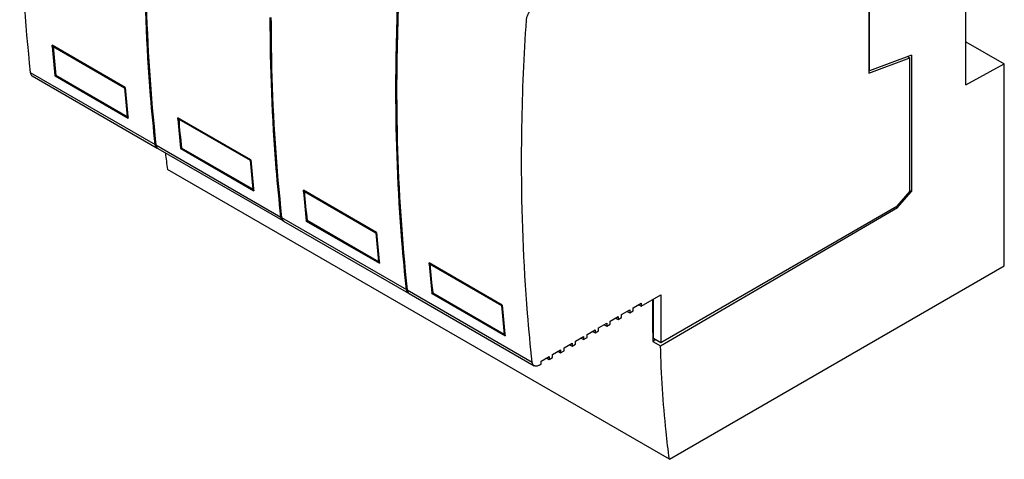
# Model space of a CAD drawing. Header units: millimetres. Extents: x 15 to 115, y 31 to 149.
# Tile 1 of 2: x 15 to 115, y 31 to 76. Entities that reach past the tile are written whole.
import ezdxf

# ---------------------------------------------------------------- set-up
doc = ezdxf.new("R2010")
doc.units = ezdxf.units.MM
doc.header["$LTSCALE"] = 11.735477
for name, color, linetype in [('00_COMPONENTS_2', 7, 'CONTINUOUS'), ('00_COMPONENTS_3', 7, 'CONTINUOUS'), ('00_COMPONENTS_4', 7, 'CONTINUOUS'), ('00_COMPONENTS_5', 7, 'CONTINUOUS'), ('00_COMPONENTS_6', 7, 'CONTINUOUS')]:
    doc.layers.add(name, color=color, linetype=linetype)

msp = doc.modelspace()

# ---------------------------------------------------------------- linework, layer by layer
at = {"layer": '00_COMPONENTS_2', "color": 7, "linetype": 'Continuous'}
for p, q in [((18.146, 73.304), (18.217, 73.345)), ((18.146, 73.304), (25.38, 69.128)), ((25.657, 66.193), (18.423, 70.369)), ((25.38, 69.128), (25.451, 69.169)), ((25.657, 66.193), (25.734, 66.238))]:
    msp.add_line(p, q, dxfattribs=at)
for centre, radius, start, end in [((191.086, 88.115), 173.573, 184.89499, 185.86809), ((197.491, 83.861), 172.74, 184.89264, 185.87044)]:
    msp.add_arc(centre, radius, start, end, dxfattribs=at)
at = {"layer": '00_COMPONENTS_3', "color": 7, "linetype": 'Continuous'}
for p, q in [((110.616, 69.413), (110.616, 98.562)), ((100.782, 86.558), (100.782, 70.608)), ((100.852, 70.846), (100.852, 86.426)), ((18.067, 73.297), (18.055, 73.439)), ((25.46, 69.164), (18.055, 73.439)), ((110.616, 73.786), (114.505, 71.541)), ((100.782, 70.608), (104.924, 72.159)), ((105.101, 72.434), (100.852, 70.846)), ((104.704, 72.286), (104.924, 72.159)), ((104.924, 58.647), (104.924, 72.159)), ((105.101, 72.434), (105.101, 58.635)), ((100.782, 70.887), (100.852, 70.846)), ((110.616, 69.413), (114.505, 71.541)), ((114.505, 51.082), (114.505, 71.541)), ((15.843, 70.692), (28.501, 63.384)), ((16.046, 70.328), (28.703, 63.021)), ((18.347, 70.325), (18.343, 70.361)), ((18.423, 70.369), (18.347, 70.325)), ((18.347, 70.325), (25.753, 66.049)), ((52.882, 68.912), (52.881, 68.954)), ((52.881, 68.911), (52.881, 68.954)), ((25.733, 66.237), (25.753, 66.049)), ((25.734, 66.238), (25.737, 66.201)), ((30.795, 65.949), (30.783, 66.091)), ((38.188, 61.816), (30.783, 66.091)), ((28.571, 63.344), (41.229, 56.036)), ((28.774, 62.98), (41.431, 55.672)), ((31.075, 62.976), (31.071, 63.013)), ((31.151, 63.02), (31.075, 62.976)), ((31.075, 62.976), (38.48, 58.701)), ((80.574, 31.492), (29.733, 60.845)), ((38.461, 58.889), (38.48, 58.701)), ((38.462, 58.889), (38.465, 58.853)), ((50.916, 54.467), (43.511, 58.743)), ((43.523, 58.601), (43.511, 58.743)), ((104.924, 58.647), (103.627, 57.127)), ((103.672, 56.985), (105.101, 58.635)), ((104.924, 58.737), (105.101, 58.635)), ((79.68, 42.988), (103.672, 56.985)), ((79.728, 43.329), (103.627, 57.127)), ((103.526, 57.069), (103.672, 56.985)), ((41.299, 55.995), (53.957, 48.688)), ((41.502, 55.631), (54.159, 48.324)), ((43.803, 55.628), (43.799, 55.665)), ((43.879, 55.672), (43.803, 55.628)), ((43.803, 55.628), (51.208, 51.353)), ((51.189, 51.541), (51.208, 51.353)), ((51.19, 51.541), (51.193, 51.505)), ((63.644, 47.119), (56.239, 51.394)), ((56.251, 51.252), (56.239, 51.394)), ((80.574, 31.492), (114.505, 51.082)), ((54.027, 48.647), (66.685, 41.339)), ((54.229, 48.283), (66.887, 40.976)), ((56.531, 48.28), (56.527, 48.316)), ((56.607, 48.324), (56.531, 48.28)), ((56.531, 48.28), (63.936, 44.004)), ((77.73, 46.996), (79.728, 48.15)), ((79.728, 48.15), (79.728, 43.329)), ((76.912, 46.823), (77.73, 47.295)), ((77.471, 47.146), (77.73, 46.996)), ((77.73, 47.295), (77.73, 46.996)), ((78.986, 43.758), (78.986, 47.722)), ((74.578, 45.476), (75.396, 45.948)), ((75.396, 45.948), (75.396, 45.649)), ((75.745, 46.15), (76.563, 46.622)), ((75.745, 45.851), (75.745, 46.15)), ((76.304, 46.472), (76.563, 46.323)), ((76.563, 46.622), (76.563, 46.323)), ((76.563, 46.323), (76.912, 46.524)), ((76.912, 46.524), (76.912, 46.823)), ((73.412, 44.802), (74.23, 45.275)), ((73.971, 45.125), (74.23, 44.976)), ((74.23, 45.275), (74.23, 44.976)), ((74.23, 44.976), (74.578, 45.177)), ((74.578, 45.177), (74.578, 45.476)), ((75.137, 45.799), (75.396, 45.649)), ((75.396, 45.649), (75.745, 45.851)), ((63.917, 44.192), (63.936, 44.004)), ((63.918, 44.193), (63.921, 44.156)), ((71.078, 43.455), (71.896, 43.927)), ((71.896, 43.927), (71.896, 43.629)), ((72.245, 44.129), (73.063, 44.601)), ((72.245, 43.83), (72.245, 44.129)), ((72.804, 44.452), (73.063, 44.302)), ((73.063, 44.601), (73.063, 44.302)), ((73.063, 44.302), (73.412, 44.504)), ((73.412, 44.504), (73.412, 44.802)), ((69.912, 42.782), (70.729, 43.254)), ((70.471, 43.104), (70.729, 42.955)), ((70.729, 43.254), (70.729, 42.955)), ((70.729, 42.955), (71.078, 43.156)), ((71.078, 43.156), (71.078, 43.455)), ((71.637, 43.778), (71.896, 43.629)), ((71.896, 43.629), (72.245, 43.83)), ((79.22, 43.623), (78.903, 43.438)), ((78.903, 43.438), (79.68, 42.988)), ((78.986, 43.758), (79.728, 43.329)), ((67.578, 41.434), (68.396, 41.907)), ((68.396, 41.907), (68.396, 41.608)), ((68.745, 42.108), (69.563, 42.58)), ((68.745, 41.809), (68.745, 42.108)), ((69.304, 42.431), (69.563, 42.281)), ((69.563, 42.58), (69.563, 42.281)), ((69.563, 42.281), (69.912, 42.483)), ((69.912, 42.483), (69.912, 42.782)), ((67.387, 41.025), (67.578, 41.136)), ((67.578, 41.136), (67.578, 41.434)), ((68.137, 41.757), (68.396, 41.608)), ((68.396, 41.608), (68.745, 41.809))]:
    msp.add_line(p, q, dxfattribs=at)
for centre, radius, start, end in [((190.186, 88.026), 172.748, 184.89101, 185.86904), ((198.668, 83.851), 173.83, 184.8469, 185.81569), ((202.914, 80.677), 172.748, 184.89101, 185.86904), ((28.871, 63.312), 0.336, 231.57839, 245.1766), ((28.946, 63.276), 0.343, 227.99483, 231.15616), ((28.942, 63.271), 0.336, 231.1591, 240.04499), ((132.357, 74.348), 103.509, 186.55861, 187.49604), ((211.396, 76.503), 173.83, 184.8469, 185.81569), ((215.642, 73.329), 172.748, 184.89101, 185.86904), ((41.599, 55.963), 0.336, 231.57839, 245.1766), ((41.674, 55.928), 0.343, 227.99483, 231.15616), ((41.67, 55.923), 0.336, 231.1591, 240.04499), ((224.124, 69.155), 173.83, 184.8469, 185.81569), ((228.37, 65.981), 172.748, 184.89101, 185.86904), ((54.327, 48.615), 0.336, 231.57839, 245.1766), ((54.402, 48.58), 0.343, 227.99483, 231.15616), ((54.397, 48.574), 0.336, 231.1591, 240.04499), ((236.852, 61.806), 173.83, 184.8469, 185.81569), ((203.127, 46.814), 124.27, 179.99248, 181.4107), ((200.647, 46.759), 121.789, 181.41318, 181.5626)]:
    msp.add_arc(centre, radius, start, end, dxfattribs=at)
for points, knots in [([(14.768, 90.958), (14.768, 89.226), (14.854, 82.46), (15.293, 75.697), (15.843, 70.692)], [0, 0, 0, 0, 0.255901, 1, 1, 1, 1]), ([(28.501, 63.384), (28.321, 65.023), (27.681, 71.746), (27.426, 78.504), (27.425, 83.608)], [0, 0, 0, 0, 0.244167, 1, 1, 1, 1]), ([(27.496, 83.609), (27.496, 81.878), (27.582, 75.112), (28.021, 68.349), (28.571, 63.344)], [0, 0, 0, 0, 0.255901, 1, 1, 1, 1]), ([(52.881, 68.954), (52.881, 70.136), (52.923, 74.934), (53.129, 79.731), (53.37, 83.339)], [0, 0, 0, 0, 0.246403, 1, 1, 1, 1]), ([(53.444, 83.335), (53.362, 82.118), (53.079, 77.315), (52.952, 72.503), (52.952, 68.913)], [0, 0, 0, 0, 0.253608, 1, 1, 1, 1]), ([(66.101, 76.027), (66.108, 76.135), (66.157, 76.358), (66.3, 76.671), (66.502, 76.949), (66.671, 77.1), (66.761, 77.158)], [0, 0, 0, 0, 0.240182, 0.501012, 0.7613, 1, 1, 1, 1]), ([(41.229, 56.036), (41.049, 57.675), (40.409, 64.398), (40.154, 71.156), (40.153, 76.259)], [0, 0, 0, 0, 0.244167, 1, 1, 1, 1]), ([(40.224, 76.261), (40.224, 74.529), (40.31, 67.763), (40.749, 61), (41.299, 55.995)], [0, 0, 0, 0, 0.255901, 1, 1, 1, 1]), ([(65.609, 61.605), (65.609, 62.791), (65.651, 67.601), (65.859, 72.41), (66.101, 76.027)], [0, 0, 0, 0, 0.246395, 1, 1, 1, 1]), ([(15.843, 70.692), (15.848, 70.652), (15.862, 70.575), (15.904, 70.471), (15.965, 70.386), (16.018, 70.344), (16.046, 70.328)], [0, 0, 0, 0, 0.282301, 0.539446, 0.775592, 1, 1, 1, 1]), ([(53.957, 48.688), (53.776, 50.327), (53.137, 57.049), (52.882, 63.807), (52.881, 68.911)], [0, 0, 0, 0, 0.244167, 1, 1, 1, 1]), ([(52.952, 68.913), (52.952, 67.181), (53.038, 60.415), (53.477, 53.652), (54.027, 48.647)], [0, 0, 0, 0, 0.255901, 1, 1, 1, 1]), ([(28.513, 63.309), (28.512, 63.316), (28.506, 63.34), (28.503, 63.365), (28.501, 63.384)], [0, 0, 0, 0, 0.244936, 1, 1, 1, 1]), ([(28.662, 63.048), (28.624, 63.078), (28.558, 63.159), (28.524, 63.257), (28.513, 63.309)], [0, 0, 0, 0, 0.470359, 1, 1, 1, 1]), ([(28.571, 63.344), (28.578, 63.28), (28.606, 63.161), (28.675, 63.059), (28.716, 63.021)], [0, 0, 0, 0, 0.536245, 1, 1, 1, 1]), ([(66.685, 41.339), (66.504, 42.982), (65.864, 49.719), (65.609, 56.491), (65.609, 61.605)], [0, 0, 0, 0, 0.244155, 1, 1, 1, 1]), ([(41.241, 55.961), (41.24, 55.967), (41.234, 55.992), (41.231, 56.017), (41.229, 56.036)], [0, 0, 0, 0, 0.244936, 1, 1, 1, 1]), ([(41.39, 55.7), (41.352, 55.73), (41.286, 55.811), (41.252, 55.909), (41.241, 55.961)], [0, 0, 0, 0, 0.470359, 1, 1, 1, 1]), ([(41.299, 55.995), (41.306, 55.931), (41.334, 55.813), (41.403, 55.71), (41.444, 55.673)], [0, 0, 0, 0, 0.536245, 1, 1, 1, 1]), ([(53.969, 48.613), (53.968, 48.619), (53.962, 48.644), (53.959, 48.669), (53.957, 48.688)], [0, 0, 0, 0, 0.244936, 1, 1, 1, 1]), ([(54.118, 48.352), (54.08, 48.381), (54.014, 48.462), (53.98, 48.56), (53.969, 48.613)], [0, 0, 0, 0, 0.470359, 1, 1, 1, 1]), ([(54.027, 48.647), (54.034, 48.583), (54.062, 48.464), (54.131, 48.362), (54.172, 48.325)], [0, 0, 0, 0, 0.536245, 1, 1, 1, 1]), ([(78.859, 47.649), (78.859, 47.512), (78.86, 47.24), (78.857, 46.967), (78.857, 46.831)], [0, 0, 0, 0, 0.499294, 1, 1, 1, 1]), ([(80.574, 31.492), (80.451, 32.424), (80.002, 36.243), (79.76, 40.085), (79.68, 42.988)], [0, 0, 0, 0, 0.244514, 1, 1, 1, 1]), ([(66.887, 40.975), (66.859, 40.992), (66.806, 41.033), (66.746, 41.118), (66.704, 41.222), (66.689, 41.299), (66.685, 41.339)], [0, 0, 0, 0, 0.224408, 0.460554, 0.717699, 1, 1, 1, 1]), ([(67.387, 41.025), (67.343, 41), (67.256, 40.958), (67.122, 40.926), (66.996, 40.929), (66.92, 40.956), (66.887, 40.975)], [0, 0, 0, 0, 0.289609, 0.549094, 0.782228, 1, 1, 1, 1])]:
    msp.add_open_spline(points, degree=3, knots=knots, dxfattribs=at)
at = {"layer": '00_COMPONENTS_4', "color": 7, "linetype": 'Continuous'}
for p, q in [((56.33, 51.259), (56.401, 51.3)), ((56.33, 51.259), (63.564, 47.083)), ((63.841, 44.148), (56.607, 48.324)), ((63.564, 47.083), (63.635, 47.124)), ((63.841, 44.148), (63.918, 44.193))]:
    msp.add_line(p, q, dxfattribs=at)
for centre, radius, start, end in [((229.27, 66.07), 173.573, 184.89499, 185.86809), ((235.675, 61.816), 172.74, 184.89264, 185.87044)]:
    msp.add_arc(centre, radius, start, end, dxfattribs=at)
at = {"layer": '00_COMPONENTS_5', "color": 7, "linetype": 'Continuous'}
for p, q in [((30.874, 65.956), (30.945, 65.997)), ((30.874, 65.956), (38.108, 61.78)), ((38.385, 58.845), (31.151, 63.021)), ((38.108, 61.78), (38.179, 61.821)), ((38.385, 58.845), (38.462, 58.889))]:
    msp.add_line(p, q, dxfattribs=at)
for centre, radius, start, end in [((203.814, 80.767), 173.573, 184.89499, 185.86809), ((210.219, 76.513), 172.74, 184.89264, 185.87044)]:
    msp.add_arc(centre, radius, start, end, dxfattribs=at)
at = {"layer": '00_COMPONENTS_6', "color": 7, "linetype": 'Continuous'}
for p, q in [((43.602, 58.608), (43.673, 58.649)), ((43.602, 58.608), (50.836, 54.431)), ((51.113, 51.497), (43.879, 55.673)), ((50.836, 54.431), (50.907, 54.472)), ((51.113, 51.497), (51.19, 51.541))]:
    msp.add_line(p, q, dxfattribs=at)
for centre, radius, start, end in [((216.542, 73.419), 173.573, 184.89499, 185.86809), ((222.947, 69.164), 172.74, 184.89264, 185.87044)]:
    msp.add_arc(centre, radius, start, end, dxfattribs=at)

doc.saveas('drawing.dxf')
